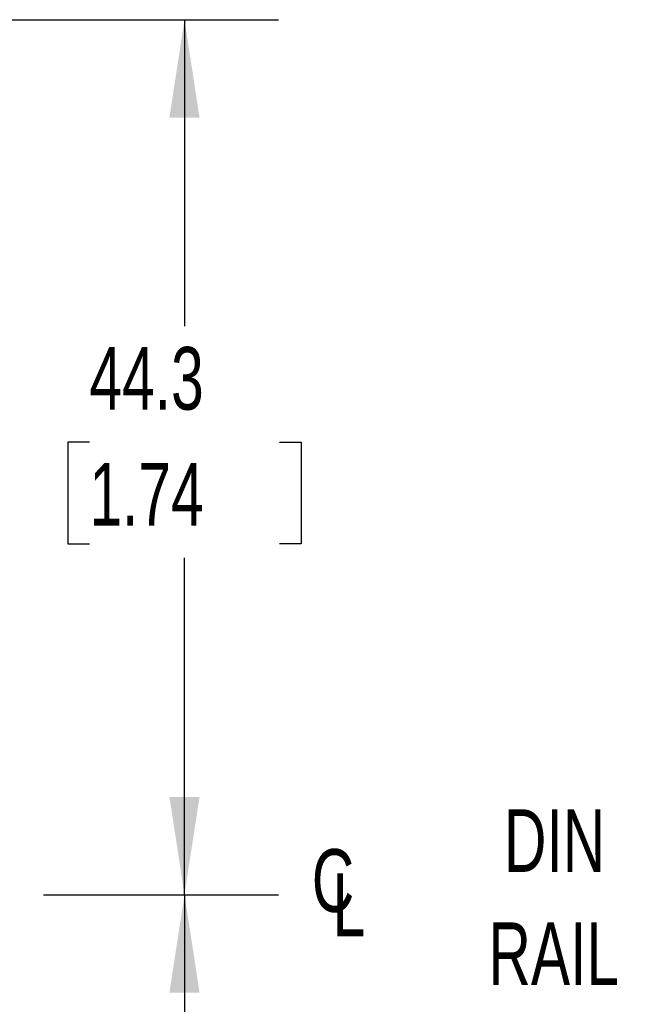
# Model space of a CAD drawing. Header units: millimetres. Extents: x 10 to 410, y 10 to 314.
# Tile 19 of 31: x 288 to 319, y 124 to 174. Entities that reach past the tile are written whole.
import ezdxf

# ---------------------------------------------------------------- set-up
doc = ezdxf.new("R2010")
doc.units = ezdxf.units.MM
doc.header["$LTSCALE"] = 1.5
doc.layers.add('DIMENSIONS', color=140, linetype='Continuous', lineweight=25)
doc.styles.add('SLDTEXTSTYLE0', font='TXT', dxfattribs={"width": 0.7})
doc.dimstyles.new('SLDDIMSTYLE0', dxfattribs={"dimtxt": 3.237012, "dimasz": 4.953, "dimexe": 0, "dimexo": 0.0625, "dimgap": 0.809253, "dimtad": 0, "dimtih": 1, "dimtoh": 1, "dimrnd": 1e-09, "dimzin": 12, "dimdsep": 46, "dimtxsty": 'SLDTEXTSTYLE0', "dimsah": 1, "dimcen": 0.09, "dimadec": 0, "dimazin": 3, "dimtfac": 1, "dimtofl": 0, "dimtmove": 0, "dimatfit": 3, "dimfxl": 0, "dimfrac": 2, "dimtolj": 1, "dimtzin": 12, "dimarcsym": 0})

# ---------------------------------------------------------------- blocks, each defined once
blk = doc.blocks.new('_D_3')
at = {"layer": 'DIMENSIONS'}
for p, q in [((288.962, 129.419), (300.865, 129.419)), ((296.102, 129.419), (296.102, 109.602)), ((291.293, 103.733), (290.206, 103.733)), ((290.206, 103.733), (290.206, 98.588)), ((300.912, 103.733), (301.999, 103.733)), ((301.999, 103.733), (301.999, 98.588)), ((290.206, 98.588), (291.293, 98.588)), ((301.999, 98.588), (300.912, 98.588)), ((296.102, 78.877), (296.102, 97.864)), ((276.015, 78.877), (300.865, 78.877))]:
    blk.add_line(p, q, dxfattribs=at)
for points in [[(296.102, 129.419), (295.34, 124.466), (296.864, 124.466)], [(296.102, 78.877), (296.864, 83.83), (295.34, 83.83)]]:
    blk.add_solid(points, dxfattribs=at)
at = {"layer": 'DIMENSIONS', "char_height": 3.175, "attachment_point": 1, "style": 'SLDTEXTSTYLE0'}
for s, insert in [('50.5', (291.293, 108.55)), ('1.99', (291.293, 102.681))]:
    blk.add_mtext(s, dxfattribs=dict(at, insert=insert))
blk = doc.blocks.new('_D_4')
at = {"layer": 'DIMENSIONS'}
for p, q in [((271.591, 173.727), (300.865, 173.727)), ((296.102, 173.727), (296.102, 158.208)), ((291.293, 152.339), (290.206, 152.339)), ((290.206, 152.339), (290.206, 147.194)), ((300.912, 152.339), (301.999, 152.339)), ((301.999, 152.339), (301.999, 147.194)), ((290.206, 147.194), (291.293, 147.194)), ((301.999, 147.194), (300.912, 147.194)), ((296.102, 129.419), (296.102, 146.47)), ((288.962, 129.419), (300.865, 129.419))]:
    blk.add_line(p, q, dxfattribs=at)
for points in [[(296.102, 173.727), (295.34, 168.774), (296.864, 168.774)], [(296.102, 129.419), (296.864, 134.372), (295.34, 134.372)]]:
    blk.add_solid(points, dxfattribs=at)
at = {"layer": 'DIMENSIONS', "char_height": 3.175, "attachment_point": 1, "style": 'SLDTEXTSTYLE0'}
for s, insert in [('44.3', (291.293, 157.156)), ('1.74', (291.293, 151.287))]:
    blk.add_mtext(s, dxfattribs=dict(at, insert=insert))
blk = doc.blocks.new('SW_SYMBOL_MOD_CL')
at = {"layer": 'DIMENSIONS', "color": 0, "char_height": 1181, "attachment_point": 5, "style": 'SLDTEXTSTYLE0'}
for s, insert in [('C', (600, 900)), ('L', (900, 450))]:
    blk.add_mtext(s, dxfattribs=dict(at, insert=insert))

msp = doc.modelspace()

# ---------------------------------------------------------------- block references
at = {"layer": 'DIMENSIONS', "xscale": 0.002688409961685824, "yscale": 0.002688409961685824, "zscale": 0.002688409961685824}
msp.add_blockref('SW_SYMBOL_MOD_CL', (302.005, 127.696), dxfattribs=at)

# ---------------------------------------------------------------- texts
at = {"layer": 'DIMENSIONS', "char_height": 3.175, "attachment_point": 2, "style": 'SLDTEXTSTYLE0'}
for s, insert in [('DIN', (314.83, 133.748)), ('RAIL', (314.791, 128.015))]:
    msp.add_mtext(s, dxfattribs=dict(at, insert=insert))

# ---------------------------------------------------------------- dimensions: what is measured, and where the dimension line sits
at = {"layer": 'DIMENSIONS'}
for base, p1, p2, picture, middle in [((296.102, 173.727), (287.057, 129.419), (269.686, 173.727), '_D_4', (296.102, 152.339)), ((296.102, 129.419), (274.11, 78.877), (287.057, 129.419), '_D_3', (296.102, 103.733))]:
    dim = msp.add_linear_dim(base=base, p1=p1, p2=p2, angle=90, dimstyle='SLDDIMSTYLE0', dxfattribs=at)
    dim.commit()
    dim.dimension.update_dxf_attribs({"geometry": picture, "text_midpoint": middle, "dimtype": 160})

doc.saveas('drawing.dxf')
